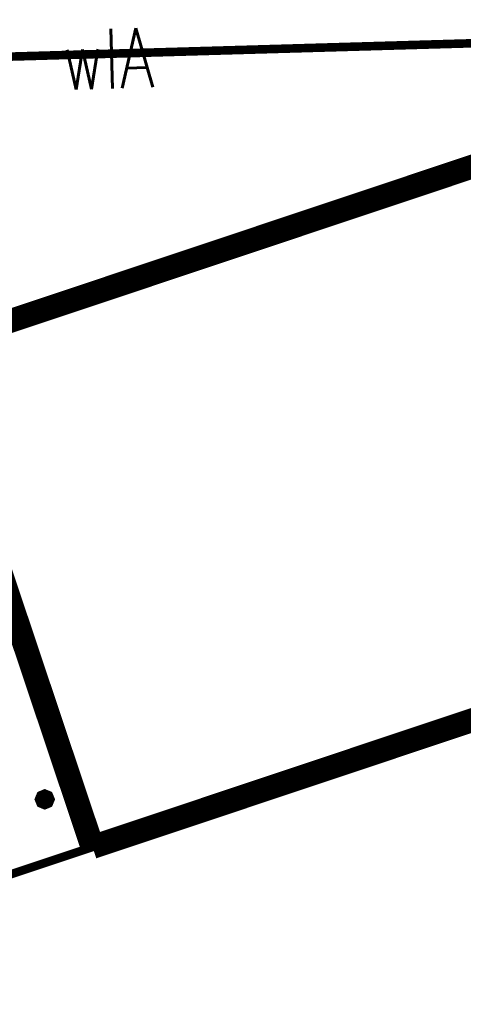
# Model space of a CAD drawing. Header units: metres. Extents: x 7542868 to 7543897, y 5828496 to 5830561.
# Tile 50 of 122: x 7543251.7 to 7543256.34, y 5830050.81 to 5830061.13. Entities that reach past the tile are written whole.
import ezdxf
from ezdxf.enums import TextEntityAlignment as Align

# ---------------------------------------------------------------- set-up
doc = ezdxf.new("R2010")
doc.units = ezdxf.units.M
doc.header["$MEASUREMENT"] = 0
for name, color, linetype in [('BUDYNKI_EGBB_L_0', 7, 'Continuous'), ('BUDYNKI_EGBE_L_6', 7, 'Continuous'), ('GESUT_SUPW_E_T_1', 7, 'Continuous'), ('GESUT_SUPW_L_1', 7, 'Continuous')]:
    doc.layers.add(name, color=color, linetype=linetype)
doc.styles.add('STYL_ARIAL', font='simplex', dxfattribs={"width": 0.75, "oblique": 0.1})

msp = doc.modelspace()

# ---------------------------------------------------------------- linework, layer by layer
at = {"layer": 'BUDYNKI_EGBB_L_0', "color": 34, "const_width": 0.25}
for points in [[(7543250.711, 5830057.6796), (7543260.6693, 5830061.0094)], [(7543252.4576, 5830052.4609), (7543250.711, 5830057.6796)], [(7543262.416, 5830055.7908), (7543252.4576, 5830052.4609)]]:
    msp.add_lwpolyline(points, dxfattribs=at)
at = {"layer": 'BUDYNKI_EGBE_L_6', "color": 7, "const_width": 0.09}
for points in [[(7543251.334, 5830055.8236), (7543252.4576, 5830052.4609)], [(7543251.9576, 5830053.0209), (7543252, 5830053.0034), (7543252.0176, 5830052.9609), (7543252, 5830052.9185), (7543251.9576, 5830052.9009), (7543251.9152, 5830052.9185), (7543251.8976, 5830052.9609), (7543251.9152, 5830053.0034), (7543251.9576, 5830053.0209)], [(7543251.9576, 5830053.0159), (7543251.9965, 5830052.9998), (7543252.0126, 5830052.9609), (7543251.9965, 5830052.9221), (7543251.9576, 5830052.9059), (7543251.9187, 5830052.9221), (7543251.9026, 5830052.9609), (7543251.9187, 5830052.9998), (7543251.9576, 5830053.0159)], [(7543251.9576, 5830053.0109), (7543251.993, 5830052.9963), (7543252.0076, 5830052.9609), (7543251.993, 5830052.9256), (7543251.9576, 5830052.9109), (7543251.9223, 5830052.9256), (7543251.9076, 5830052.9609), (7543251.9223, 5830052.9963), (7543251.9576, 5830053.0109)], [(7543251.9576, 5830053.0059), (7543251.9894, 5830052.9928), (7543252.0026, 5830052.9609), (7543251.9894, 5830052.9291), (7543251.9576, 5830052.9159), (7543251.9258, 5830052.9291), (7543251.9126, 5830052.9609), (7543251.9258, 5830052.9928), (7543251.9576, 5830053.0059)], [(7543251.9576, 5830053.0009), (7543251.9859, 5830052.9892), (7543251.9976, 5830052.9609), (7543251.9859, 5830052.9327), (7543251.9576, 5830052.9209), (7543251.9293, 5830052.9327), (7543251.9176, 5830052.9609), (7543251.9293, 5830052.9892), (7543251.9576, 5830053.0009)], [(7543251.9576, 5830052.9959), (7543251.9824, 5830052.9857), (7543251.9926, 5830052.9609), (7543251.9824, 5830052.9362), (7543251.9576, 5830052.9259), (7543251.9329, 5830052.9362), (7543251.9226, 5830052.9609), (7543251.9329, 5830052.9857), (7543251.9576, 5830052.9959)], [(7543251.9576, 5830052.9909), (7543251.9788, 5830052.9822), (7543251.9876, 5830052.9609), (7543251.9788, 5830052.9397), (7543251.9576, 5830052.9309), (7543251.9364, 5830052.9397), (7543251.9276, 5830052.9609), (7543251.9364, 5830052.9822), (7543251.9576, 5830052.9909)], [(7543251.9576, 5830052.9859), (7543251.9753, 5830052.9786), (7543251.9826, 5830052.9609), (7543251.9753, 5830052.9433), (7543251.9576, 5830052.9359), (7543251.9399, 5830052.9433), (7543251.9326, 5830052.9609), (7543251.9399, 5830052.9786), (7543251.9576, 5830052.9859)], [(7543251.9576, 5830052.9809), (7543251.9718, 5830052.9751), (7543251.9776, 5830052.9609), (7543251.9718, 5830052.9468), (7543251.9576, 5830052.9409), (7543251.9435, 5830052.9468), (7543251.9376, 5830052.9609), (7543251.9435, 5830052.9751), (7543251.9576, 5830052.9809)], [(7543251.9576, 5830052.9759), (7543251.9682, 5830052.9715), (7543251.9726, 5830052.9609), (7543251.9682, 5830052.9503), (7543251.9576, 5830052.9459), (7543251.947, 5830052.9503), (7543251.9426, 5830052.9609), (7543251.947, 5830052.9715), (7543251.9576, 5830052.9759)], [(7543251.9576, 5830052.9709), (7543251.9647, 5830052.968), (7543251.9676, 5830052.9609), (7543251.9647, 5830052.9539), (7543251.9576, 5830052.9509), (7543251.9505, 5830052.9539), (7543251.9476, 5830052.9609), (7543251.9505, 5830052.968), (7543251.9576, 5830052.9709)], [(7543251.9576, 5830052.9659), (7543251.9611, 5830052.9645), (7543251.9626, 5830052.9609), (7543251.9611, 5830052.9574), (7543251.9576, 5830052.9559), (7543251.9541, 5830052.9574), (7543251.9526, 5830052.9609), (7543251.9541, 5830052.9645), (7543251.9576, 5830052.9659)], [(7543252.4576, 5830052.4609), (7543247.658, 5830050.8573)]]:
    msp.add_lwpolyline(points, dxfattribs=at)
at = {"layer": 'GESUT_SUPW_L_1', "color": 5, "const_width": 0.09}
msp.add_lwpolyline([(7543244.2401, 5830060.5349), (7543260.6693, 5830061.0094)], dxfattribs=at)
msp.add_lwpolyline([(7543244.2401, 5830060.5349), (7543260.6693, 5830061.0094)], dxfattribs=at)

# ---------------------------------------------------------------- texts
at = {"layer": 'GESUT_SUPW_E_T_1', "color": 5, "style": 'STYL_ARIAL', "width": 0.75}
msp.add_text('wlA', height=0.625, rotation=1.6543, dxfattribs=at).set_placement((7543252.6178, 5830060.7248), align=Align.MIDDLE_CENTER)

doc.saveas('drawing.dxf')
